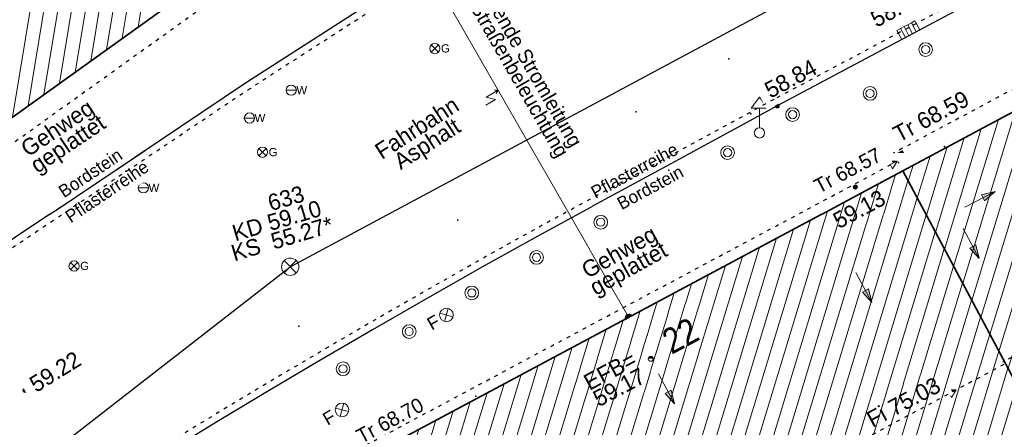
# Model space of a CAD drawing. Header units: metres. Extents: x 32365810 to 32367010, y 5620411 to 5622366.
# Tile 128 of 198: x 32366211 to 32366238, y 5622111 to 5622122. Entities that reach past the tile are written whole.
import ezdxf

# ---------------------------------------------------------------- set-up
doc = ezdxf.new("R2010")
doc.units = ezdxf.units.M
for name, pattern in [('1000.100', [0]), ('1000.104', [0.225, 0.075, -0.15]), ('1000.196', [0.225, 0.075, -0.15]), ('1000.300', [0]), ('1000.325', [0]), ('1600.1047', [0]), ('1600.2028', [0]), ('1600.2505', [0])]:
    doc.linetypes.add(name, pattern=pattern)
doc.layers.get('0').update_dxf_attribs({"color": 1, "linetype": 'CONTINUOUS'})
for name, color, linetype in [('Beschriftung Kanalbestand (AMT 66)', 7, 'CONTINUOUS'), ('Beschriftung Topographie', 7, 'CONTINUOUS'), ('EFB-_ Dachhöhen Bestandsgebäude (NHN)', 7, 'CONTINUOUS'), ('Fahrbahnmarkierung', 7, 'CONTINUOUS'), ('Flurstücke_Grenzpunkte', 11, 'CONTINUOUS'), ('Gasleitung', 7, 'CONTINUOUS'), ('Gebäude', 31, 'CONTINUOUS'), ('Höhen_ gemessen (NHN)', 7, 'CONTINUOUS'), ('Höhentexte_ gemessen (NHN)', 7, 'CONTINUOUS'), ('Lagebezeichnungen', 12, 'CONTINUOUS'), ('Leitungen Kanalbestand (AMT 66)', 7, 'CONTINUOUS'), ('Stromversorgung', 7, 'CONTINUOUS'), ('Symbole Topographie', 7, 'CONTINUOUS'), ('Topgraphie_ weitere örtliche Aufnahme', 7, 'CONTINUOUS'), ('Topographie_ örtl. Aufnahme', 7, 'CONTINUOUS'), ('Wasserleitung', 7, 'CONTINUOUS'), ('weitere Entwässerungsleitungen', 7, 'CONTINUOUS')]:
    doc.layers.add(name, color=color, linetype=linetype)
doc.styles.add('Arial', font='Arial.ttf')
doc.styles.add('Beschriftung Topographie_ blau', font='Century Gothic.ttf')
doc.styles.add('Dachhöhe NHN_ Bestand_ gemessen', font='Century Gothic.ttf')
doc.styles.add('Flurstücksnummer - K 10 700', font='Arial.ttf')
doc.styles.add('Hausnummern NRW', font='Arial.ttf', dxfattribs={"width": 0.85})
doc.styles.add('Höhe NHN_ gemessen_ blau', font='Century Gothic.ttf')
doc.styles.add('Höhe NHN_ gemessen_ schwarz', font='Century Gothic.ttf')
doc.styles.add('Kanal_ Höhe_ NHN (Deckel_Sohle)_ lila', font='Century Gothic.ttf')
doc.styles.add('Stromversorgung_ Beschriftung allgemein_ dünn_ schwarz', font='Century Gothic.ttf')

# ---------------------------------------------------------------- blocks, each defined once
blk = doc.blocks.new('S1000.360')
at = {"lineweight": -2}
blk.add_hatch(color=0, dxfattribs=at).paths.add_polyline_path([(0, 0.25), (0.05, 0.05), (-0.05, 0.05)], flags=0)
at = {"color": 0, "lineweight": -2}
for p, q in [((-0.05, 0.05), (0, 0.25)), ((0, 0.25), (0.05, 0.05)), ((0, 0.25), (0, -0.25)), ((0.05, 0.05), (-0.05, 0.05))]:
    blk.add_line(p, q, dxfattribs=at)
blk = doc.blocks.new('S1000.451')
at = {"color": 0, "lineweight": -2}
for radius in [0.5, 0.3]:
    blk.add_circle((0, 0), radius, dxfattribs=at)
blk = doc.blocks.new('S1000.460', base_point=(0, -0.375))
at = {"color": 0, "lineweight": -2}
for p, q in [((-0.2, 0.23), (0, 0.5)), ((0, 0.5), (0.2, 0.23)), ((0.2, 0.23), (-0.2, 0.23)), ((0, -0.25), (0, 0.23))]:
    blk.add_line(p, q, dxfattribs=at)
blk.add_circle((0, -0.375), 0.125, dxfattribs=at)
blk = doc.blocks.new('S1000.364', base_point=(0.25, 0))
at = {"color": 0, "lineweight": -2}
for p, q in [((0.075, 0.175), (0.425, -0.175)), ((0.425, 0.175), (0.075, -0.175))]:
    blk.add_line(p, q, dxfattribs=at)
blk.add_circle((0.25, 0), 0.25, dxfattribs=at)
at = {"color": 0, "lineweight": -2, "insert": (-0.5, -0.235), "char_height": 0.47, "attachment_point": 7, "line_spacing_factor": 0.69, "style": 'Arial'}
blk.add_mtext('F', dxfattribs=at)
blk = doc.blocks.new('S1000.550', base_point=(-0.2, 0))
at = {"color": 0, "lineweight": -2}
for p, q in [((-0.376777, 0.176777), (-0.023224, -0.176777)), ((-0.376777, -0.176777), (-0.023224, 0.176777))]:
    blk.add_line(p, q, dxfattribs=at)
blk.add_circle((-0.2, 0), 0.25, dxfattribs=at)
at = {"color": 0, "lineweight": -2, "insert": (0.09684, -0.2), "char_height": 0.4, "attachment_point": 7, "line_spacing_factor": 0.69, "style": 'Arial'}
blk.add_mtext('G', dxfattribs=at)
blk = doc.blocks.new('S1000.549', base_point=(-0.2, 0))
at = {"color": 0, "lineweight": -2}
blk.add_line((-0.45, 0), (0.05, 0), dxfattribs=at)
blk.add_circle((-0.2, 0), 0.25, dxfattribs=at)
at = {"color": 0, "lineweight": -2, "insert": (0.05246, -0.199999), "char_height": 0.4, "attachment_point": 7, "line_spacing_factor": 0.69, "style": 'Arial'}
blk.add_mtext('W', dxfattribs=at)
blk = doc.blocks.new('S1000.474')
at = {"lineweight": -2}
blk.add_hatch(color=0, dxfattribs=at).paths.add_polyline_path([(-0.125, 0), (-0.120741, 0.032352), (-0.108253, 0.0625), (-0.088388, 0.088388), (-0.0625, 0.108253), (-0.032352, 0.120741), (0, 0.125), (0.032352, 0.120741), (0.0625, 0.108253), (0.088388, 0.088388), (0.108253, 0.0625), (0.120741, 0.032352), (0.125, 0), (0, 0)], flags=0)
at = {"color": 0, "lineweight": -2}
for p, q in [((-0.125, 0), (0, 0)), ((0, 0), (0.125, 0))]:
    blk.add_line(p, q, dxfattribs=at)
blk.add_arc((0, 0), 0.125, 0, 180, dxfattribs=at)
for p in [(-0.125, 0), (0, 0), (0.125, 0)]:
    blk.add_point(p, dxfattribs=at)
blk = doc.blocks.new('S1000.345')
at = {"color": 0, "lineweight": -2}
for p, q in [((-0.353554, 0.353554), (0.353554, -0.353554)), ((-0.353554, -0.353554), (0.353554, 0.353554))]:
    blk.add_line(p, q, dxfattribs=at)
blk.add_circle((0, 0), 0.5, dxfattribs=at)
blk = doc.blocks.new('S1000.507', base_point=(0, -0.25))
at = {"color": 0, "lineweight": -2}
for p, q in [((-0.5, 0.25), (-0.3, 0.25)), ((-0.5, -0.25), (-0.5, 0.25)), ((-0.3, 0.25), (-0.1, 0.25)), ((-0.3, 0.25), (-0.3, -0.25)), ((-0.1, 0.25), (0.1, 0.25)), ((-0.1, 0.25), (-0.1, -0.25)), ((0.1, 0.25), (0.3, 0.25)), ((0.1, 0.25), (0.1, -0.25)), ((0.3, 0.25), (0.5, 0.25)), ((0.3, 0.25), (0.3, -0.25)), ((0.5, 0.25), (0.5, -0.25)), ((-0.3, -0.25), (-0.5, -0.25)), ((-0.1, -0.25), (-0.3, -0.25)), ((0.1, -0.25), (-0.1, -0.25)), ((0.3, -0.25), (0.1, -0.25)), ((0.5, -0.25), (0.3, -0.25))]:
    blk.add_line(p, q, dxfattribs=at)
blk = doc.blocks.new('S1000.15')
at = {"color": 0, "lineweight": -2}
for p, q in [((-0.5, 0.05), (-0.485, 0.1)), ((0.495, 0.05), (-0.5, 0.05)), ((-0.5, -0.05), (-0.5, 0)), ((-0.5, 0), (0.5, 0)), ((-0.485, 0.1), (0.49, 0.1)), ((-0.475, 0.15), (-0.455, 0.2)), ((0.475, 0.15), (-0.475, 0.15)), ((-0.455, 0.2), (0.455, 0.2)), ((-0.43, 0.25), (-0.4, 0.3)), ((0.43, 0.25), (-0.43, 0.25)), ((-0.4, 0.3), (0.395, 0.3)), ((-0.355, 0.35), (-0.295, 0.4)), ((0.36, 0.35), (-0.355, 0.35)), ((-0.295, 0.4), (0.3, 0.4)), ((0.22, 0.45), (-0.215, 0.45)), ((0.3, 0.4), (0.22, 0.45)), ((0.395, 0.3), (0.36, 0.35)), ((0.455, 0.2), (0.43, 0.25)), ((0.49, 0.1), (0.475, 0.15)), ((0.5, 0), (0.495, 0.05)), ((0.495, -0.05), (-0.5, -0.05)), ((-0.475, -0.15), (-0.49, -0.1)), ((-0.49, -0.1), (0.485, -0.1)), ((0.475, -0.15), (-0.475, -0.15)), ((-0.43, -0.25), (-0.455, -0.2)), ((-0.455, -0.2), (0.46, -0.2)), ((0.425, -0.25), (-0.43, -0.25)), ((-0.355, -0.35), (-0.4, -0.3)), ((-0.4, -0.3), (0.395, -0.3)), ((0.345, -0.35), (-0.355, -0.35)), ((-0.205, -0.45), (-0.29, -0.4)), ((-0.29, -0.4), (0.285, -0.4)), ((0.2, -0.45), (-0.205, -0.45)), ((0.285, -0.4), (0.345, -0.35)), ((0.395, -0.3), (0.425, -0.25)), ((0.46, -0.2), (0.475, -0.15)), ((0.485, -0.1), (0.495, -0.05))]:
    blk.add_line(p, q, dxfattribs=at)
blk.add_circle((0, 0), 0.5, dxfattribs=at)
blk = doc.blocks.new('S1000.114', base_point=(0, 0.366025))
at = {"lineweight": -2}
blk.add_hatch(color=0, dxfattribs=at).paths.add_polyline_path([(-0.5, -0.5), (0, 0.366026), (0, -0.5)], flags=0)
at = {"color": 0, "lineweight": -2}
for p, q in [((0, 0.366026), (-0.5, -0.5)), ((0.5, -0.5), (0, 0.366026)), ((-0.5, -0.5), (0, -0.5)), ((0, -0.5), (0.5, -0.5))]:
    blk.add_line(p, q, dxfattribs=at)
blk = doc.blocks.new('S1000.400')
at = {"lineweight": -2}
blk.add_hatch(color=0, dxfattribs=at).paths.add_polyline_path([(-0.49, 0), (0.49, 0), (0.479292, -0.101877), (0.447637, -0.199301), (0.396418, -0.288015), (0.327874, -0.364141), (0.245, -0.424352), (0.151418, -0.466018), (0.051219, -0.487316), (-0.051219, -0.487316), (-0.151418, -0.466018), (-0.245, -0.424352), (-0.327874, -0.364141), (-0.396418, -0.288015), (-0.447637, -0.199301), (-0.479292, -0.101877)], flags=0)
at = {"color": 0, "lineweight": -2}
blk.add_circle((0, 0), 0.5, dxfattribs=at)
for start, end in [(0, 180), (180, 0)]:
    blk.add_arc((0, 0), 0.49, start, end, dxfattribs=at)
blk = doc.blocks.new('O1056')
at = {"layer": 'Flurstücke_Grenzpunkte', "color": 7, "linetype": '1600.2028', "lineweight": 35}
for p, q in [((32366242.751, 5622121.978), (32366235.441, 5622118.074)), ((32366248.272, 5622111.361), (32366242.751, 5622121.978)), ((32366235.441, 5622118.074), (32366241.069, 5622107.509)), ((32366250.071, 5622107.901), (32366248.272, 5622111.361)), ((32366250.071, 5622107.901), (32366247.487, 5622106.872)), ((32366241.069, 5622107.509), (32366244.192, 5622101.645)), ((32366247.487, 5622106.872), (32366248.813, 5622104.672)), ((32366248.813, 5622104.672), (32366244.192, 5622101.645))]:
    blk.add_line(p, q, dxfattribs=at)
at = {"layer": 'Flurstücke_Grenzpunkte', "color": 7, "lineweight": 18, "insert": (32366243.893628, 5622110.936929), "char_height": 0.95, "attachment_point": 8, "line_spacing_factor": 0.69, "style": 'Flurstücksnummer - K 10 700', "bg_fill": 2}
blk.add_mtext('102', dxfattribs=at)
blk = doc.blocks.new('O1267')
at = {"layer": 'Flurstücke_Grenzpunkte', "color": 7, "linetype": '1600.2028', "lineweight": 35}
blk.add_line((32366209.897, 5622118.777), (32366220.764, 5622126.562), dxfattribs=at)
blk = doc.blocks.new('O1270')
at = {"layer": 'Flurstücke_Grenzpunkte', "color": 7, "linetype": '1600.2028', "lineweight": 35}
for p, q in [((32366235.441, 5622118.074), (32366220.293, 5622109.983)), ((32366235.441, 5622118.074), (32366241.069, 5622107.509)), ((32366220.293, 5622109.983), (32366225.904, 5622099.412)), ((32366241.069, 5622107.509), (32366244.192, 5622101.645)), ((32366244.192, 5622101.645), (32366232.543, 5622094.014)), ((32366225.904, 5622099.412), (32366229.744, 5622092.179)), ((32366232.543, 5622094.014), (32366229.744, 5622092.179))]:
    blk.add_line(p, q, dxfattribs=at)
at = {"layer": 'Flurstücke_Grenzpunkte', "color": 7, "lineweight": 18, "insert": (32366232.191123, 5622105.001182), "char_height": 0.95, "attachment_point": 8, "line_spacing_factor": 0.69, "style": 'Flurstücksnummer - K 10 700', "bg_fill": 2}
blk.add_mtext('330', dxfattribs=at)
blk = doc.blocks.new('O1587')
at = {"layer": 'Flurstücke_Grenzpunkte', "color": 7, "linetype": '1600.2028', "lineweight": 35}
for p, q in [((32366209.897, 5622118.777), (32366220.764, 5622126.562)), ((32366242.751, 5622121.978), (32366235.441, 5622118.074)), ((32366235.441, 5622118.074), (32366220.293, 5622109.983))]:
    blk.add_line(p, q, dxfattribs=at)
blk = doc.blocks.new('O2074')
at = {"layer": 'Gebäude', "color": 7, "linetype": '1600.2505', "lineweight": 18}
blk.add_line((32366209.897, 5622118.777), (32366220.764, 5622126.562), dxfattribs=at)
blk = doc.blocks.new('O2807')
at = {"layer": 'Gebäude', "color": 7, "linetype": '1600.2505', "lineweight": 18}
for p, q in [((32366242.751, 5622121.978), (32366235.441, 5622118.074)), ((32366242.751, 5622121.978), (32366248.272, 5622111.361)), ((32366235.441, 5622118.074), (32366241.069, 5622107.509)), ((32366248.272, 5622111.361), (32366250.071, 5622107.901)), ((32366250.071, 5622107.901), (32366247.487, 5622106.872)), ((32366241.069, 5622107.509), (32366244.192, 5622101.645)), ((32366247.487, 5622106.872), (32366248.813, 5622104.672)), ((32366248.813, 5622104.672), (32366244.192, 5622101.645))]:
    blk.add_line(p, q, dxfattribs=at)
at = {"layer": 'Lagebezeichnungen', "color": 7, "lineweight": 18, "insert": (32366239.484664, 5622118.847437), "char_height": 0.7, "attachment_point": 8, "rotation": 28.0523525, "line_spacing_factor": 0.69, "style": 'Hausnummern NRW', "bg_fill": 2}
blk.add_mtext('30', dxfattribs=at)
blk = doc.blocks.new('O3018')
at = {"layer": 'Gebäude', "color": 7, "linetype": '1600.2505', "lineweight": 18}
for p, q in [((32366235.441, 5622118.074), (32366220.293, 5622109.983)), ((32366235.441, 5622118.074), (32366241.069, 5622107.509)), ((32366225.904, 5622099.412), (32366220.293, 5622109.983)), ((32366241.069, 5622107.509), (32366225.904, 5622099.412))]:
    blk.add_line(p, q, dxfattribs=at)
at = {"layer": 'Lagebezeichnungen', "color": 7, "lineweight": 18, "insert": (32366229.498196, 5622113.233362), "char_height": 0.7, "attachment_point": 8, "rotation": 28.1028739, "line_spacing_factor": 0.69, "style": 'Hausnummern NRW', "bg_fill": 2}
blk.add_mtext('22', dxfattribs=at)
blk = doc.blocks.new('*X1051')
at = {"color": 253, "linetype": '1600.1047', "lineweight": 18, "true_color": 0xb2b2b2}
for p, q in [((32366213.564346, 5622121.404246), (32366216.045884, 5622136.422473)), ((32366213.133228, 5622121.095399), (32366215.615848, 5622136.120174)), ((32366212.702111, 5622120.786551), (32366215.185813, 5622135.817875)), ((32366213.995463, 5622121.713094), (32366216.344354, 5622135.928544)), ((32366212.270994, 5622120.477703), (32366214.755778, 5622135.515576)), ((32366214.42658, 5622122.021942), (32366216.62586, 5622135.331949)), ((32366211.839877, 5622120.168856), (32366214.325743, 5622135.213277)), ((32366211.408759, 5622119.860008), (32366213.895708, 5622134.910977)), ((32366210.977642, 5622119.55116), (32366213.465673, 5622134.608678))]:
    blk.add_line(p, q, dxfattribs=at)
blk = doc.blocks.new('*X1275')
at = {"color": 253, "linetype": '1600.1047', "lineweight": 18, "true_color": 0xb2b2b2}
for p, q in [((32366239.08492, 5622111.233556), (32366242.284808, 5622121.729024)), ((32366239.334258, 5622110.765495), (32366242.752108, 5622121.975869)), ((32366238.835583, 5622111.701618), (32366241.816516, 5622121.478927)), ((32366239.583595, 5622110.297433), (32366242.999251, 5622121.500608)), ((32366238.586245, 5622112.16968), (32366241.348224, 5622121.228829)), ((32366238.336907, 5622112.637742), (32366240.879932, 5622120.978732)), ((32366239.832933, 5622109.829371), (32366243.246394, 5622121.025347)), ((32366238.08757, 5622113.105803), (32366240.41164, 5622120.728635)), ((32366237.838232, 5622113.573865), (32366239.943348, 5622120.478537)), ((32366240.08227, 5622109.361309), (32366243.493536, 5622120.550087)), ((32366237.588895, 5622114.041927), (32366239.475056, 5622120.22844)), ((32366237.339557, 5622114.509989), (32366239.006764, 5622119.978342)), ((32366240.331608, 5622108.893248), (32366243.740679, 5622120.074826)), ((32366237.09022, 5622114.97805), (32366238.538472, 5622119.728245)), ((32366240.580946, 5622108.425186), (32366243.987822, 5622119.599565)), ((32366236.840882, 5622115.446112), (32366238.07018, 5622119.478148)), ((32366236.591544, 5622115.914174), (32366237.601888, 5622119.22805)), ((32366240.830283, 5622107.957124), (32366244.234965, 5622119.124305)), ((32366236.342207, 5622116.382236), (32366237.133596, 5622118.977953)), ((32366236.092869, 5622116.850297), (32366236.665304, 5622118.727856)), ((32366241.07962, 5622107.489059), (32366244.482107, 5622118.649044)), ((32366235.594194, 5622117.786421), (32366235.72872, 5622118.227661)), ((32366235.843532, 5622117.318359), (32366236.197012, 5622118.477758)), ((32366241.328935, 5622107.020924), (32366244.72925, 5622118.173783)), ((32366241.57825, 5622106.55279), (32366244.976393, 5622117.698522)), ((32366241.827566, 5622106.084655), (32366245.223536, 5622117.223262)), ((32366242.076881, 5622105.61652), (32366245.470678, 5622116.748001)), ((32366242.326196, 5622105.148385), (32366245.717821, 5622116.27274)), ((32366242.575512, 5622104.68025), (32366245.964964, 5622115.797479)), ((32366242.824827, 5622104.212116), (32366246.212107, 5622115.322219)), ((32366243.074142, 5622103.743981), (32366246.459249, 5622114.846958)), ((32366243.323458, 5622103.275846), (32366246.706392, 5622114.371697)), ((32366243.572773, 5622102.807711), (32366246.953535, 5622113.896437)), ((32366243.822088, 5622102.339576), (32366247.200677, 5622113.421176)), ((32366244.071404, 5622101.871442), (32366247.44782, 5622112.945915)), ((32366244.444918, 5622101.810675), (32366247.694963, 5622112.470654)), ((32366244.934796, 5622102.13157), (32366247.942106, 5622111.995394)), ((32366245.424673, 5622102.452466), (32366248.189248, 5622111.520133)), ((32366245.91455, 5622102.773361), (32366248.436383, 5622111.044844)), ((32366247.565758, 5622106.903363), (32366248.683513, 5622110.569542)), ((32366248.011975, 5622107.081055), (32366248.930643, 5622110.094239)), ((32366248.458192, 5622107.258748), (32366249.177772, 5622109.618936)), ((32366248.904409, 5622107.43644), (32366249.424902, 5622109.143633)), ((32366249.350625, 5622107.614133), (32366249.672032, 5622108.668331)), ((32366249.796842, 5622107.791825), (32366249.919162, 5622108.193028)), ((32366246.404427, 5622103.094257), (32366247.532952, 5622106.795761)), ((32366246.894304, 5622103.415152), (32366247.793299, 5622106.363811)), ((32366247.384181, 5622103.736048), (32366248.053647, 5622105.931862)), ((32366247.874058, 5622104.056943), (32366248.313995, 5622105.499913)), ((32366248.363935, 5622104.377839), (32366248.574342, 5622105.067963))]:
    blk.add_line(p, q, dxfattribs=at)
blk = doc.blocks.new('*X1337')
at = {"color": 253, "linetype": '1600.1047', "lineweight": 18, "true_color": 0xb2b2b2}
for p, q in [((32366230.325998, 5622101.773023), (32366235.247503, 5622117.970647)), ((32366229.858176, 5622101.52324), (32366234.779646, 5622117.720751)), ((32366230.79382, 5622102.022806), (32366235.587356, 5622117.799258)), ((32366229.390354, 5622101.273458), (32366234.31179, 5622117.470855)), ((32366228.922531, 5622101.023675), (32366233.843933, 5622117.220959)), ((32366231.261642, 5622102.272589), (32366235.836931, 5622117.33075)), ((32366228.454709, 5622100.773892), (32366233.376077, 5622116.971063)), ((32366231.729464, 5622102.522371), (32366236.086507, 5622116.862241)), ((32366227.986887, 5622100.524109), (32366232.90822, 5622116.721166)), ((32366227.519065, 5622100.274327), (32366232.440363, 5622116.47127)), ((32366232.197286, 5622102.772154), (32366236.336082, 5622116.393732)), ((32366227.051243, 5622100.024544), (32366231.972507, 5622116.221374)), ((32366226.583421, 5622099.774761), (32366231.50465, 5622115.971478)), ((32366232.665108, 5622103.021937), (32366236.585658, 5622115.925224)), ((32366226.115599, 5622099.524978), (32366231.036794, 5622115.721582)), ((32366225.767487, 5622099.669187), (32366230.568937, 5622115.471685)), ((32366233.13293, 5622103.27172), (32366236.835234, 5622115.456715)), ((32366225.268988, 5622100.608349), (32366229.633224, 5622114.971893)), ((32366225.518238, 5622100.138768), (32366230.10108, 5622115.221789)), ((32366233.600753, 5622103.521503), (32366237.084809, 5622114.988206)), ((32366225.019738, 5622101.07793), (32366229.165367, 5622114.721997)), ((32366224.770488, 5622101.547511), (32366228.697511, 5622114.472101)), ((32366234.068575, 5622103.771285), (32366237.334385, 5622114.519698)), ((32366224.521239, 5622102.017092), (32366228.229654, 5622114.222204)), ((32366224.271989, 5622102.486673), (32366227.761798, 5622113.972308)), ((32366234.536397, 5622104.021068), (32366237.583961, 5622114.051189)), ((32366224.022739, 5622102.956254), (32366227.293941, 5622113.722412)), ((32366223.773489, 5622103.425835), (32366226.826084, 5622113.472516)), ((32366235.004219, 5622104.270851), (32366237.833536, 5622113.582681)), ((32366223.524239, 5622103.895416), (32366226.358228, 5622113.22262)), ((32366235.472041, 5622104.520634), (32366238.083112, 5622113.114172)), ((32366223.27499, 5622104.364997), (32366225.890371, 5622112.972723)), ((32366223.02574, 5622104.834578), (32366225.422515, 5622112.722827)), ((32366235.939863, 5622104.770416), (32366238.332687, 5622112.645663)), ((32366222.77649, 5622105.304159), (32366224.954658, 5622112.472931)), ((32366222.52724, 5622105.773741), (32366224.486801, 5622112.223035)), ((32366236.407685, 5622105.020199), (32366238.582263, 5622112.177155)), ((32366222.028741, 5622106.712903), (32366223.551088, 5622111.723242)), ((32366222.277991, 5622106.243322), (32366224.018945, 5622111.973139)), ((32366221.779491, 5622107.182484), (32366223.083232, 5622111.473346)), ((32366236.875507, 5622105.269982), (32366238.831839, 5622111.708646)), ((32366221.530241, 5622107.652065), (32366222.615375, 5622111.22345)), ((32366237.34333, 5622105.519765), (32366239.081414, 5622111.240138)), ((32366221.280992, 5622108.121646), (32366222.147519, 5622110.973554)), ((32366221.031742, 5622108.591227), (32366221.679662, 5622110.723658)), ((32366237.811152, 5622105.769547), (32366239.33099, 5622110.771629)), ((32366220.782492, 5622109.060808), (32366221.211805, 5622110.473761)), ((32366220.533242, 5622109.530389), (32366220.743949, 5622110.223865)), ((32366238.278974, 5622106.01933), (32366239.580566, 5622110.30312)), ((32366238.746796, 5622106.269113), (32366239.830141, 5622109.834612)), ((32366239.214618, 5622106.518896), (32366240.079717, 5622109.366103)), ((32366239.68244, 5622106.768679), (32366240.329292, 5622108.897595)), ((32366240.150262, 5622107.018461), (32366240.578868, 5622108.429086)), ((32366240.618084, 5622107.268244), (32366240.828444, 5622107.960577))]:
    blk.add_line(p, q, dxfattribs=at)
blk = doc.blocks.new('S1000.399', base_point=(0.175, -0.5))
at = {"color": 0, "lineweight": -2}
for p, q in [((-0.2, -0.125), (-0.2, 0.5)), ((0.175, 0.25), (-0.2, -0.125)), ((0.175, 0.25), (0.175, -0.5)), ((0.075, -0.325), (0.175, -0.5)), ((0.175, -0.5), (0.275, -0.325))]:
    blk.add_line(p, q, dxfattribs=at)

msp = doc.modelspace()

# ---------------------------------------------------------------- linework, layer by layer
at = {"layer": 'Fahrbahnmarkierung', "color": 7, "true_color": 0xffffff}
for p in [(32366230.666754, 5622121.146227, 58.95), (32366228.117298, 5622119.690774, 58.959), (32366231.269984, 5622119.638921, 58.867), (32366223.216025, 5622116.71882, 59.03), (32366218.843549, 5622113.808461, 59.06)]:
    msp.add_point(p, dxfattribs=at)
at = {"layer": 'Topographie_ örtl. Aufnahme', "color": 7, "true_color": 0xffffff}
for p in [(32366236.594417, 5622118.736537, 59.078), (32366235.327027, 5622118.300677, 59.03), (32366235.327027, 5622118.300677, 59.03), (32366223.712326, 5622111.884977, 59.201)]:
    msp.add_point(p, dxfattribs=at)

# ---------------------------------------------------------------- block references
at = {"layer": 'EFB-_ Dachhöhen Bestandsgebäude (NHN)', "color": 7, "lineweight": 18, "xscale": 0.25, "yscale": 0.25, "zscale": 0.25}
for p, rotation in [((32366235.218017, 5622118.57325, 68.593), 118.105107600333), ((32366235.293443, 5622118.336059, 68.572), 298.107994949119), ((32366236.915062, 5622112.053793, 75.026), 298.090864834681)]:
    msp.add_blockref('S1000.114', p, dxfattribs=dict(at, rotation=rotation))
at = {"layer": 'EFB-_ Dachhöhen Bestandsgebäude (NHN)', "color": 7, "lineweight": 9, "xscale": 0.1375, "yscale": 0.1375, "zscale": 0.1375, "rotation": 180.000420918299}
msp.add_blockref('S1000.400', (32366228.516518, 5622112.90777, 59.173), dxfattribs=at)
at = {"layer": 'Gasleitung', "color": 7, "lineweight": 18, "xscale": 0.5625, "yscale": 0.5625, "zscale": 0.5625}
for p in [(32366222.584841, 5622121.434066, 59.039), (32366217.848582, 5622118.58349, 59.074), (32366212.668874, 5622115.456738, 59.102)]:
    msp.add_blockref('S1000.550', p, dxfattribs=at)
at = {"layer": 'Höhen_ gemessen (NHN)', "color": 7, "lineweight": 18, "xscale": 0.1125, "yscale": 0.1125, "zscale": 0.1125}
for p in [(32366231.994223, 5622119.85668, 58.838), (32366234.139059, 5622117.627464, 59.127), (32366211.322, 5622112.04, 59.22)]:
    msp.add_blockref('S1000.15', p, dxfattribs=at)
at = {"layer": 'Leitungen Kanalbestand (AMT 66)', "color": 7, "lineweight": 18, "xscale": 0.475, "yscale": 0.475, "zscale": 0.475}
msp.add_blockref('S1000.345', (32366218.609438, 5622115.43687, 59.096), dxfattribs=at)
at = {"layer": 'Stromversorgung', "color": 7, "lineweight": 18, "xscale": 0.800000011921, "yscale": 0.800000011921, "zscale": 0.800000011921, "rotation": 28.076151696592}
msp.add_blockref('S1000.474', (32366227.918171, 5622114.038566, 68.38), dxfattribs=at)
at = {"layer": 'Symbole Topographie', "color": 7, "lineweight": 18}
for name, p, xscale, yscale, zscale in [('S1000.451', (32366236.072278, 5622121.404208, 58.911), 0.375, 0.375, 0.375), ('S1000.451', (32366234.543488, 5622120.197513, 58.965), 0.375, 0.375, 0.375), ('S1000.460', (32366231.50384, 5622119.114144, 58.957), 1.125, 1.125, 1.125), ('S1000.451', (32366232.415763, 5622119.617454, 58.939), 0.375, 0.375, 0.375), ('S1000.451', (32366230.629376, 5622118.572294, 58.968), 0.375, 0.375, 0.375), ('S1000.451', (32366227.142891, 5622116.660575, 59.007), 0.375, 0.375, 0.375), ('S1000.451', (32366225.378684, 5622115.693559, 59.024), 0.375, 0.375, 0.375), ('S1000.451', (32366223.600127, 5622114.718121, 59.055), 0.375, 0.375, 0.375), ('S1000.451', (32366221.8801, 5622113.65626, 59.075), 0.375, 0.375, 0.375), ('S1000.451', (32366220.0606, 5622112.633455, 59.073), 0.375, 0.375, 0.375)]:
    msp.add_blockref(name, p, dxfattribs=dict(at, xscale=xscale, yscale=yscale, zscale=zscale))
for name, p, xscale, yscale, zscale, rotation in [('S1000.360', (32366237.565623, 5622117.28688), 1.875, 1.875, 1.875, 297.416622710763), ('S1000.360', (32366237.323689, 5622116.077174), 1.875, 1.875, 1.875, 208.070569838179), ('S1000.360', (32366234.371125, 5622114.864723), 1.875, 1.875, 1.875, 208.076115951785), ('S1000.364', (32366222.903119, 5622114.111039, 59.075), 0.7525, 0.7525, 0.7525, 29.69581836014), ('S1000.360', (32366228.948388, 5622112.080342), 1.875, 1.875, 1.875, 208.076115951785), ('S1000.364', (32366220.03279, 5622111.503947, 59.073), 0.7525, 0.7525, 0.7525, 30.488676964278)]:
    msp.add_blockref(name, p, dxfattribs=dict(at, xscale=xscale, yscale=yscale, zscale=zscale, rotation=rotation))
at = {"layer": 'Wasserleitung', "color": 7, "lineweight": 18, "xscale": 0.5625, "yscale": 0.5625, "zscale": 0.5625}
for p in [(32366218.637156, 5622120.288478, 59.011), (32366217.487495, 5622119.52366, 59.015), (32366214.574041, 5622117.604703, 59.044)]:
    msp.add_blockref('S1000.549', p, dxfattribs=at)
at = {"layer": 'weitere Entwässerungsleitungen', "color": 7, "lineweight": 18, "xscale": 0.5625, "yscale": 0.5625, "zscale": 0.5625, "rotation": 28.04977862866}
msp.add_blockref('S1000.507', (32366235.663783, 5622121.81191, 58.777), dxfattribs=at)

# ---------------------------------------------------------------- texts
at = {"layer": 'Beschriftung Topographie', "color": 142, "lineweight": 25, "true_color": 0x0087cd, "attachment_point": 5, "line_spacing_factor": 0.69, "style": 'Beschriftung Topographie_ blau', "bg_fill": 2}
for s, insert, char_height, rotation in [('Fahrbahn\\PAsphalt', (32366222.266122, 5622118.978815), 0.45, 32.7224509), ('Bordstein', (32366213.118485, 5622118.00951), 0.35, 33.8669821), ('Bordstein', (32366228.503656, 5622117.61346), 0.35, 28.520039)]:
    msp.add_mtext(s, dxfattribs=dict(at, insert=insert, char_height=char_height, rotation=rotation))
at = {"layer": 'EFB-_ Dachhöhen Bestandsgebäude (NHN)', "color": 142, "lineweight": 25, "true_color": 0x0087cd, "char_height": 0.45, "line_spacing_factor": 0.69, "style": 'Dachhöhe NHN_ Bestand_ gemessen', "bg_fill": 2}
for s, insert, attachment_point, rotation in [('Tr 68.59', (32366235.341239, 5622118.837513, 68.593), 7, 28.1051287), ('EFB=\\P59.17', (32366228.193003, 5622112.708112), 6, 28.1080508), ('Fi 75.03', (32366236.532394, 5622112.02483, 75.026), 9, 28.0908519)]:
    msp.add_mtext(s, dxfattribs=dict(at, insert=insert, attachment_point=attachment_point, rotation=rotation))

# ---------------------------------------------------------------- next in the draw order: texts
at = {"layer": 'Beschriftung Kanalbestand (AMT 66)', "color": 200, "lineweight": 25, "true_color": 0xd600ff, "insert": (32366218.240309, 5622116.700909, 59.072), "char_height": 0.45, "attachment_point": 5, "rotation": 16.5124674, "line_spacing_factor": 0.69, "style": 'Kanal_ Höhe_ NHN (Deckel_Sohle)_ lila', "bg_fill": 2}
msp.add_mtext('     633\\PKD 59.10\\PKS  55.27*', dxfattribs=at)
at = {"layer": 'Beschriftung Topographie', "color": 142, "lineweight": 25, "true_color": 0x0087cd, "attachment_point": 5, "line_spacing_factor": 0.69, "style": 'Beschriftung Topographie_ blau', "bg_fill": 2}
for s, insert, char_height, rotation in [('Gehweg\\Pgeplattet', (32366212.390943, 5622118.978645), 0.45, 33.8839857), ('Pflasterreihe', (32366228.070573, 5622118.075605), 0.35, 28.520039), ('Gehweg\\Pgeplattet', (32366227.810517, 5622115.559239), 0.45, 29.1157084)]:
    msp.add_mtext(s, dxfattribs=dict(at, insert=insert, char_height=char_height, rotation=rotation))
at = {"layer": 'EFB-_ Dachhöhen Bestandsgebäude (NHN)', "color": 142, "lineweight": 25, "true_color": 0x0087cd, "insert": (32366220.568325, 5622110.56557), "char_height": 0.4, "attachment_point": 7, "rotation": 28.1080508, "line_spacing_factor": 0.69, "style": 'Dachhöhe NHN_ Bestand_ gemessen', "bg_fill": 2}
msp.add_mtext('Tr 68.70', dxfattribs=at)
at = {"layer": 'Höhentexte_ gemessen (NHN)', "color": 142, "lineweight": 25, "true_color": 0x0087cd, "insert": (32366234.138572, 5622117.219357), "char_height": 0.45, "attachment_point": 2, "rotation": 28.1080508, "line_spacing_factor": 0.69, "style": 'Höhe NHN_ gemessen_ blau', "bg_fill": 2}
msp.add_mtext('59.13', dxfattribs=at)
at = {"layer": 'Höhentexte_ gemessen (NHN)', "color": 7, "lineweight": 25, "insert": (32366212.271725, 5622112.358319, 59.22), "char_height": 0.45, "attachment_point": 8, "rotation": 31.7116264, "line_spacing_factor": 0.69, "style": 'Höhe NHN_ gemessen_ schwarz', "bg_fill": 2}
msp.add_mtext('59.22', dxfattribs=at)
at = {"layer": 'weitere Entwässerungsleitungen', "color": 200, "lineweight": 25, "true_color": 0xd600ff, "insert": (32366235.130726, 5622122.832449, 58.777), "char_height": 0.45, "attachment_point": 5, "rotation": 28.0497641, "line_spacing_factor": 0.69, "style": 'Kanal_ Höhe_ NHN (Deckel_Sohle)_ lila', "bg_fill": 2}
msp.add_mtext('\\SGully/58.78;', dxfattribs=at)

# ---------------------------------------------------------------- next in the draw order: block references
at = {"layer": 'Flurstücke_Grenzpunkte', "color": 7, "true_color": 0xffffff}
for name in ['O1267', 'O1056']:
    msp.add_blockref(name, (0, 0), dxfattribs=at)

# ---------------------------------------------------------------- next in the draw order: texts
at = {"layer": 'Beschriftung Topographie', "color": 142, "lineweight": 25, "true_color": 0x0087cd, "insert": (32366213.572967, 5622117.503135), "char_height": 0.35, "attachment_point": 5, "rotation": 33.8669821, "line_spacing_factor": 0.69, "style": 'Beschriftung Topographie_ blau', "bg_fill": 2}
msp.add_mtext('Pflasterreihe', dxfattribs=at)
at = {"layer": 'EFB-_ Dachhöhen Bestandsgebäude (NHN)', "color": 142, "lineweight": 25, "true_color": 0x0087cd, "insert": (32366234.901227, 5622118.370586), "char_height": 0.4, "attachment_point": 9, "rotation": 28.1080508, "line_spacing_factor": 0.69, "style": 'Dachhöhe NHN_ Bestand_ gemessen', "bg_fill": 2}
msp.add_mtext('Tr 68.57', dxfattribs=at)
at = {"layer": 'Höhentexte_ gemessen (NHN)', "color": 142, "lineweight": 25, "true_color": 0x0087cd, "insert": (32366232.47328, 5622120.400005), "char_height": 0.45, "attachment_point": 8, "rotation": 28.0498147, "line_spacing_factor": 0.69, "style": 'Höhe NHN_ gemessen_ blau', "bg_fill": 2}
msp.add_mtext('58.84', dxfattribs=at)
at = {"layer": 'Stromversorgung', "color": 7, "lineweight": 25, "insert": (32366223.0515, 5622123.18128), "char_height": 0.4, "attachment_point": 7, "rotation": 299.9177442, "line_spacing_factor": 0.69, "style": 'Stromversorgung_ Beschriftung allgemein_ dünn_ schwarz', "bg_fill": 2}
msp.add_mtext('hängende Stromleitung\\Pfür Straßenbeleuchtung', dxfattribs=at)

# ---------------------------------------------------------------- next in the draw order: block references
at = {"layer": 'Flurstücke_Grenzpunkte', "color": 7, "true_color": 0xffffff}
msp.add_blockref('O1270', (0, 0), dxfattribs=at)

# ---------------------------------------------------------------- next in the draw order: block references
msp.add_blockref('O1587', (0, 0), dxfattribs=at)

# ---------------------------------------------------------------- next in the draw order: linework, layer by layer
at = {"layer": 'Topgraphie_ weitere örtliche Aufnahme', "color": 142, "linetype": '1000.104', "lineweight": 25, "true_color": 0x0087cd}
msp.add_line((32366231.899468, 5622120.03277), (32366231.24826, 5622119.678898), dxfattribs=at)
at = {"layer": 'Topographie_ örtl. Aufnahme', "color": 142, "linetype": '1000.100', "lineweight": 25, "true_color": 0x0087cd}
msp.add_line((32366231.994223, 5622119.85668, 58.838), (32366231.343736, 5622119.5032, 58.84719), dxfattribs=at)

# ---------------------------------------------------------------- next in the draw order: block references
at = {"layer": 'Gebäude', "color": 7, "true_color": 0xffffff}
for name in ['O2074', 'O2807']:
    msp.add_blockref(name, (0, 0), dxfattribs=at)
at = {"layer": 'Stromversorgung', "color": 7, "lineweight": 18, "xscale": 0.5, "yscale": 0.5, "zscale": 0.5, "rotation": 119.917793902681}
msp.add_blockref('S1000.399', (32366224.323808, 5622120.284865, 68.402), dxfattribs=at)

# ---------------------------------------------------------------- next in the draw order: linework, layer by layer
at = {"layer": 'EFB-_ Dachhöhen Bestandsgebäude (NHN)', "color": 7, "linetype": '1000.196', "lineweight": 25}
for p, q in [((32366210.24073, 5622118.297199), (32366221.107728, 5622126.082197)), ((32366242.494054, 5622122.459111), (32366235.184054, 5622118.555111))]:
    msp.add_line(p, q, dxfattribs=at)
at = {"layer": 'Leitungen Kanalbestand (AMT 66)', "color": 200, "linetype": '1000.300', "lineweight": 25, "true_color": 0xd600ff}
msp.add_line((32366200.055161, 5622101.014021, 59.254), (32366218.609438, 5622115.43687, 59.096), dxfattribs=at)
at = {"layer": 'Topgraphie_ weitere örtliche Aufnahme', "color": 142, "linetype": '1000.104', "lineweight": 25, "true_color": 0x0087cd}
for p, q in [((32366241.115493, 5622124.943291), (32366231.899468, 5622120.03277)), ((32366223.408069, 5622124.124917), (32366217.515033, 5622120.338397)), ((32366217.515033, 5622120.338397), (32366212.100608, 5622116.704588))]:
    msp.add_line(p, q, dxfattribs=at)
msp.add_arc((32366273.910669, 5622023.014449), 112.242264, 123.41397672, 128.21178854, dxfattribs=at)
at = {"layer": 'Topographie_ örtl. Aufnahme', "color": 142, "linetype": '1000.100', "lineweight": 25, "true_color": 0x0087cd}
for p, q in [((32366241.209524, 5622124.766815, 58.843), (32366231.994223, 5622119.85668, 58.838)), ((32366217.405258, 5622120.505547, 58.98), (32366223.302224, 5622124.294592, 58.914)), ((32366211.989831, 5622116.871065, 59.026), (32366217.405258, 5622120.505547, 58.98))]:
    msp.add_line(p, q, dxfattribs=at)
for points in [[(32366211.989831, 5622116.871065, 59.026), (32366211.11954, 5622116.291074, 59.032333), (32366210.254682, 5622115.703013, 59.038667), (32366209.395331, 5622115.106933, 59.045), (32366208.541561, 5622114.502887, 59.051333), (32366207.693446, 5622113.890925, 59.057667), (32366206.85106, 5622113.271102, 59.064), (32366206.014476, 5622112.64347, 59.070333), (32366205.183765, 5622112.008085, 59.076667), (32366204.359, 5622111.365, 59.083)], [(32366219.373156, 5622112.829437, 58.981), (32366217.988871, 5622112.009647, 58.98725), (32366216.609406, 5622111.181772, 58.9935), (32366215.234807, 5622110.345842, 58.99975), (32366213.865122, 5622109.501884, 59.006)]]:
    msp.add_polyline3d(points, dxfattribs=at)

# ---------------------------------------------------------------- next in the draw order: block references
at = {"layer": 'Gebäude', "color": 7, "true_color": 0xffffff}
for name in ['*X1051', 'O3018']:
    msp.add_blockref(name, (0, 0), dxfattribs=at)

# ---------------------------------------------------------------- next in the draw order: linework, layer by layer
at = {"layer": 'EFB-_ Dachhöhen Bestandsgebäude (NHN)', "color": 7, "linetype": '1000.196', "lineweight": 25}
for p, q in [((32366220.25648, 5622110.304367, 68.699), (32366235.293443, 5622118.336059, 68.572)), ((32366245.488817, 5622116.712011), (32366238.187603, 5622112.815022)), ((32366238.221673, 5622112.751191), (32366223.064014, 5622104.660861))]:
    msp.add_line(p, q, dxfattribs=at)
at = {"layer": 'Leitungen Kanalbestand (AMT 66)', "color": 200, "linetype": '1000.300', "lineweight": 25, "true_color": 0xd600ff}
msp.add_line((32366218.609438, 5622115.43687, 59.096), (32366260.7046, 5622138.0119, 58.78), dxfattribs=at)
at = {"layer": 'Stromversorgung', "color": 7, "linetype": '1000.325', "lineweight": 18}
msp.add_line((32366227.918171, 5622114.038566, 68.38), (32366220.729445, 5622126.531164, 68.424), dxfattribs=at)
at = {"layer": 'Topgraphie_ weitere örtliche Aufnahme', "color": 142, "linetype": '1000.104', "lineweight": 25, "true_color": 0x0087cd}
msp.add_line((32366231.24826, 5622119.678898), (32366225.315222, 5622116.454843), dxfattribs=at)
msp.add_arc((32366358.813525, 5621875.794049), 275.207949, 119.01781681, 121.80768596, dxfattribs=at)
at = {"layer": 'Topographie_ örtl. Aufnahme', "color": 142, "linetype": '1000.100', "lineweight": 25, "true_color": 0x0087cd}
msp.add_line((32366231.343736, 5622119.5032, 58.84719), (32366225.411461, 5622116.27956, 58.931), dxfattribs=at)
msp.add_polyline3d([(32366225.411461, 5622116.27956, 58.931), (32366223.893735, 5622115.431362, 58.9435), (32366222.381402, 5622114.573587, 58.956), (32366220.874522, 5622113.706266, 58.9685), (32366219.373156, 5622112.829437, 58.981)], dxfattribs=at)

# ---------------------------------------------------------------- next in the draw order: block references
at = {"layer": 'Gebäude', "color": 7, "true_color": 0xffffff}
for name in ['*X1275', '*X1337']:
    msp.add_blockref(name, (0, 0), dxfattribs=at)

doc.saveas('drawing.dxf')
